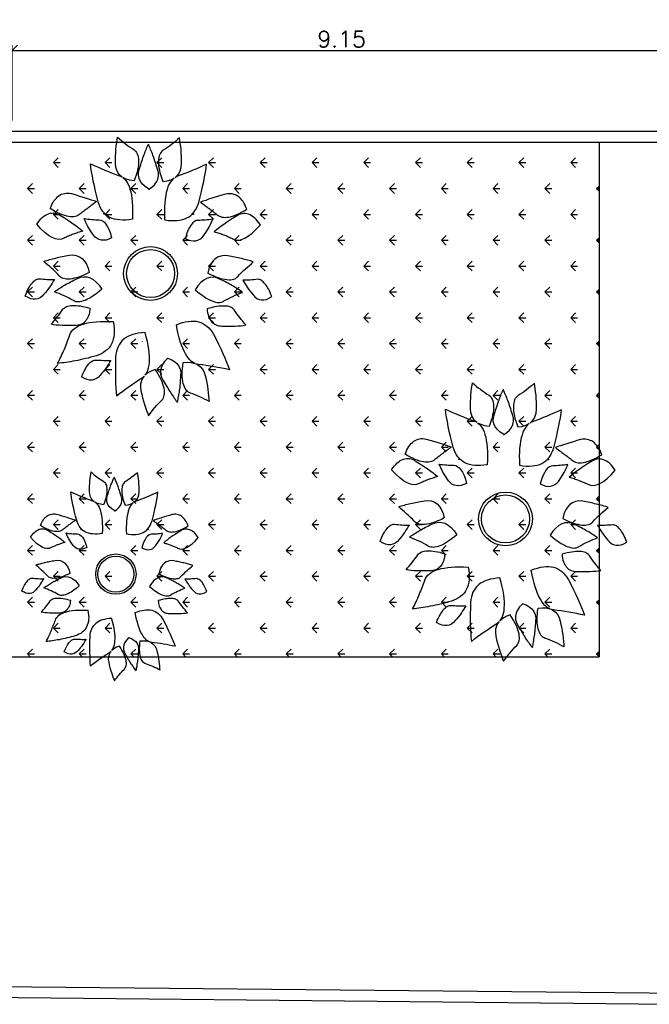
# Model space of a CAD drawing. Header units: millimetres. Extents: x 26 to 1362, y 24 to 358.
# Tile 36 of 256: x 134 to 143, y 296 to 310. Entities that reach past the tile are written whole.
import ezdxf

# ---------------------------------------------------------------- set-up
doc = ezdxf.new("R2010")
doc.units = ezdxf.units.MM
for name, color, linetype in [('ARQ-5-VEGETAÇÃO', 1, 'Continuous'), ('ARQ-ALVENARIA', 4, 'Continuous'), ('ARQ-COTAS', 30, 'Continuous'), ('ARQ-ESQ-01', 1, 'Continuous'), ('ARQ-HACHURA', 252, 'Continuous')]:
    doc.layers.add(name, color=color, linetype=linetype)
doc.styles.add('ROMANS', font='romans.shx')
doc.dimstyles.new('1-150', dxfattribs={"dimscale": 1.5, "dimtxt": 0.15, "dimasz": 0.1, "dimexe": 0.05, "dimexo": 0.1, "dimgap": 0.03, "dimtad": 1, "dimzin": 5, "dimdsep": 46, "dimtxsty": 'ROMANS', "dimblk": 'OBLIQUE', "dimcen": 0, "dimdle": 0.05, "dimclrd": 256, "dimclre": 256, "dimclrt": 2, "dimadec": 0, "dimazin": 0, "dimtfac": 1, "dimtofl": 0, "dimtmove": 2, "dimatfit": 3, "dimfxl": 0.04, "dimtolj": 1, "dimtzin": 1, "dimarcsym": 0})

# ---------------------------------------------------------------- blocks, each defined once
blk = doc.blocks.new('ARVORE')
at = {"layer": 'ARQ-5-VEGETAÇÃO', "linetype": 'Continuous'}
for p, q in [((140.498, 16.408), (140.546, 16.415)), ((140.546, 16.415), (140.555, 16.352)), ((140.526, 13.298), (140.535, 13.361)), ((140.477, 13.305), (140.526, 13.298))]:
    blk.add_line(p, q, dxfattribs=at)
for points in [[(143.402, 19.136), (143.331, 19.108), (143.259, 19.081), (143.197, 19.052), (143.138, 19.02), (143.084, 18.99), (143.036, 18.96), (142.994, 18.931), (142.955, 18.899), (142.919, 18.865), (142.888, 18.838), (142.864, 18.805), (142.842, 18.776), (142.826, 18.742), (142.813, 18.711), (142.803, 18.684), (142.801, 18.654), (142.811, 18.586), (142.818, 18.515), (142.822, 18.446), (142.828, 18.38), (142.832, 18.311), (142.832, 18.245), (142.832, 18.184), (142.829, 18.126), (142.888, 18.163), (142.952, 18.201), (143.013, 18.241), (143.079, 18.282), (143.142, 18.326), (143.208, 18.373), (143.276, 18.429), (143.343, 18.485), (143.412, 18.549), (143.466, 18.621), (143.502, 18.695), (143.517, 18.775), (143.517, 18.857), (143.498, 18.947), (143.46, 19.037), (143.402, 19.136)], [(140.91, 18.739), (140.91, 18.739), (140.844, 18.692), (140.781, 18.643), (140.725, 18.594), (140.677, 18.544), (140.632, 18.492), (140.596, 18.437), (140.566, 18.384), (140.545, 18.329), (140.529, 18.274), (140.519, 18.221), (140.518, 18.166), (140.523, 18.111), (140.537, 18.055), (140.556, 18), (140.584, 17.943), (140.621, 17.891), (140.692, 17.776), (140.759, 17.67), (140.828, 17.566), (140.894, 17.471), (140.956, 17.379), (141.02, 17.295), (141.086, 17.215), (141.152, 17.14), (141.163, 17.182), (141.175, 17.224), (141.189, 17.264), (141.201, 17.306), (141.216, 17.346), (141.227, 17.388), (141.242, 17.428), (141.256, 17.467), (141.271, 17.507), (141.286, 17.547), (141.306, 17.587), (141.321, 17.627), (141.339, 17.664), (141.356, 17.707), (141.374, 17.745), (141.394, 17.785), (141.428, 17.877), (141.437, 17.976), (141.416, 18.083), (141.368, 18.201), (141.295, 18.327), (141.195, 18.458), (141.066, 18.596), (140.91, 18.739)], [(142.588, 16.916), (142.635, 17.012), (142.674, 17.105), (142.711, 17.194), (142.743, 17.277), (142.769, 17.358), (142.787, 17.436), (142.802, 17.511), (142.813, 17.579), (142.816, 17.643), (142.816, 17.704), (142.809, 17.755), (142.796, 17.805), (142.781, 17.852), (142.758, 17.89), (142.733, 17.924), (142.7, 17.954), (142.63, 18.017), (142.565, 18.086), (142.498, 18.152), (142.439, 18.221), (142.378, 18.288), (142.319, 18.358), (142.26, 18.428), (142.198, 18.494), (142.182, 18.446), (142.165, 18.397), (142.152, 18.346), (142.139, 18.295), (142.124, 18.241), (142.111, 18.19), (142.095, 18.135), (142.083, 18.079), (142.07, 18.022), (142.058, 17.965), (142.046, 17.908), (142.034, 17.852), (142.022, 17.789), (142.01, 17.733), (141.998, 17.67), (141.987, 17.608), (141.976, 17.479), (141.995, 17.363), (142.036, 17.256), (142.102, 17.16), (142.188, 17.08), (142.299, 17.012), (142.435, 16.955), (142.588, 16.916)], [(140.368, 18.269), (140.368, 18.269), (140.294, 18.238), (140.226, 18.209), (140.164, 18.174), (140.102, 18.139), (140.05, 18.097), (140.004, 18.056), (139.961, 18.012), (139.923, 17.969), (139.892, 17.921), (139.87, 17.872), (139.852, 17.82), (139.836, 17.766), (139.829, 17.71), (139.829, 17.655), (139.834, 17.595), (139.845, 17.535), (139.881, 17.407), (139.918, 17.288), (139.952, 17.165), (139.989, 17.052), (140.024, 16.944), (140.059, 16.841), (140.089, 16.747), (140.119, 16.659), (140.148, 16.698), (140.178, 16.737), (140.205, 16.772), (140.234, 16.811), (140.261, 16.847), (140.29, 16.885), (140.317, 16.921), (140.344, 16.957), (140.37, 16.992), (140.397, 17.028), (140.424, 17.064), (140.451, 17.099), (140.478, 17.135), (140.505, 17.171), (140.532, 17.206), (140.558, 17.242), (140.585, 17.277), (140.609, 17.316), (140.626, 17.358), (140.64, 17.404), (140.647, 17.454), (140.651, 17.512), (140.648, 17.57), (140.639, 17.633), (140.628, 17.698), (140.609, 17.767), (140.584, 17.842), (140.553, 17.922), (140.515, 18), (140.474, 18.087), (140.424, 18.176), (140.368, 18.269)], [(143.828, 16.89), (143.828, 16.89), (143.899, 16.898), (143.967, 16.907), (144.029, 16.922), (144.088, 16.939), (144.14, 16.96), (144.191, 16.988), (144.233, 17.017), (144.275, 17.046), (144.308, 17.082), (144.34, 17.119), (144.366, 17.16), (144.389, 17.204), (144.403, 17.249), (144.416, 17.3), (144.423, 17.351), (144.428, 17.403), (144.429, 17.519), (144.427, 17.638), (144.428, 17.748), (144.425, 17.858), (144.419, 17.958), (144.414, 18.059), (144.401, 18.15), (144.386, 18.237), (144.324, 18.182), (144.259, 18.13), (144.197, 18.075), (144.131, 18.028), (144.066, 17.975), (143.998, 17.925), (143.932, 17.878), (143.864, 17.828), (143.836, 17.804), (143.808, 17.774), (143.787, 17.739), (143.766, 17.699), (143.752, 17.659), (143.739, 17.608), (143.734, 17.555), (143.731, 17.497), (143.731, 17.436), (143.732, 17.369), (143.739, 17.298), (143.749, 17.224), (143.763, 17.148), (143.78, 17.063), (143.804, 16.98), (143.828, 16.89)], [(143.168, 16.479), (143.237, 16.558), (143.299, 16.639), (143.355, 16.714), (143.405, 16.788), (143.453, 16.858), (143.492, 16.93), (143.526, 16.996), (143.555, 17.061), (143.575, 17.121), (143.593, 17.179), (143.602, 17.238), (143.61, 17.288), (143.606, 17.337), (143.6, 17.383), (143.585, 17.424), (143.565, 17.464), (143.52, 17.539), (143.477, 17.617), (143.433, 17.701), (143.395, 17.785), (143.357, 17.87), (143.319, 17.954), (143.287, 18.039), (143.258, 18.122), (143.229, 18.083), (143.199, 18.044), (143.171, 18), (143.142, 17.955), (143.114, 17.911), (143.083, 17.863), (143.052, 17.815), (143.027, 17.768), (142.997, 17.715), (142.969, 17.665), (142.941, 17.614), (142.911, 17.561), (142.884, 17.505), (142.857, 17.455), (142.83, 17.399), (142.803, 17.343), (142.753, 17.223), (142.733, 17.101), (142.74, 16.99), (142.773, 16.878), (142.831, 16.774), (142.917, 16.673), (143.03, 16.573), (143.168, 16.479)], [(145.739, 16.504), (145.768, 16.569), (145.838, 16.659), (145.925, 16.729), (146.026, 16.787), (146.147, 16.823), (146.268, 16.853), (146.393, 16.88), (146.515, 16.899), (146.631, 16.918), (146.743, 16.93), (146.854, 16.942), (146.957, 16.95), (147.048, 16.958), (147.003, 16.879), (146.963, 16.801), (146.921, 16.72), (146.885, 16.639), (146.846, 16.556), (146.815, 16.475), (146.781, 16.392), (146.754, 16.309), (146.734, 16.267), (146.706, 16.227), (146.675, 16.19), (146.637, 16.158), (146.59, 16.129), (146.538, 16.104), (146.482, 16.082), (146.418, 16.062), (146.347, 16.048), (146.273, 16.036), (146.187, 16.029), (146.101, 16.027), (146.009, 16.026), (145.911, 16.035), (145.806, 16.043), (145.696, 16.057), (145.696, 16.057), (145.683, 16.206), (145.692, 16.342), (145.722, 16.465), (145.695, 16.408), (145.654, 16.353), (145.604, 16.294), (145.542, 16.24), (145.472, 16.188), (145.387, 16.138), (145.299, 16.09), (145.196, 16.044), (145.085, 16), (144.964, 15.959), (144.832, 15.922), (144.694, 15.884), (144.541, 15.855), (144.383, 15.824), (144.383, 15.824), (144.339, 15.936), (144.307, 16.042), (144.281, 16.144), (144.264, 16.243), (144.254, 16.337), (144.255, 16.426), (144.259, 16.513), (144.275, 16.595), (144.301, 16.675), (144.335, 16.747), (144.378, 16.816), (144.424, 16.883), (144.482, 16.946), (144.552, 17.004), (144.628, 17.062), (144.713, 17.112), (144.887, 17.204), (145.058, 17.287), (145.221, 17.367), (145.379, 17.441), (145.535, 17.505), (145.679, 17.569), (145.816, 17.624), (145.944, 17.669), (145.915, 17.534), (145.889, 17.402), (145.863, 17.265), (145.84, 17.131), (145.819, 16.994), (145.796, 16.86), (145.778, 16.726), (145.761, 16.592), (145.749, 16.528), (145.739, 16.504)], [(139.264, 15.78), (139.221, 15.838), (139.133, 15.909), (139.033, 15.959), (138.921, 15.992), (138.795, 16.001), (138.671, 16.004), (138.543, 16.003), (138.42, 15.994), (138.302, 15.987), (138.191, 15.974), (138.08, 15.961), (137.978, 15.947), (137.887, 15.934), (137.948, 15.867), (138.004, 15.8), (138.063, 15.73), (138.117, 15.659), (138.173, 15.586), (138.221, 15.515), (138.272, 15.441), (138.317, 15.366), (138.345, 15.33), (138.382, 15.297), (138.421, 15.268), (138.464, 15.245), (138.516, 15.226), (138.573, 15.214), (138.632, 15.205), (138.7, 15.2), (138.772, 15.201), (138.846, 15.206), (138.932, 15.218), (139.016, 15.236), (139.106, 15.254), (139.2, 15.285), (139.3, 15.316), (139.405, 15.354), (139.405, 15.354), (139.384, 15.501), (139.345, 15.632), (139.289, 15.746), (139.328, 15.696), (139.38, 15.652), (139.442, 15.605), (139.514, 15.566), (139.594, 15.531), (139.688, 15.501), (139.785, 15.474), (139.895, 15.452), (140.013, 15.433), (140.14, 15.419), (140.277, 15.413), (140.42, 15.407), (140.575, 15.411), (140.737, 15.416), (140.737, 15.416), (140.755, 15.535), (140.762, 15.646), (140.765, 15.751), (140.76, 15.851), (140.749, 15.945), (140.728, 16.032), (140.705, 16.116), (140.671, 16.192), (140.629, 16.264), (140.58, 16.327), (140.522, 16.385), (140.462, 16.441), (140.392, 16.489), (140.311, 16.529), (140.224, 16.569), (140.13, 16.6), (139.941, 16.651), (139.755, 16.695), (139.578, 16.736), (139.408, 16.773), (139.242, 16.802), (139.087, 16.832), (138.942, 16.855), (138.806, 16.871), (138.864, 16.746), (138.919, 16.623), (138.975, 16.495), (139.027, 16.369), (139.078, 16.24), (139.13, 16.114), (139.177, 15.988), (139.223, 15.861), (139.249, 15.801), (139.264, 15.78)], [(141.386, 16.136), (141.386, 16.136), (141.43, 16.235), (141.457, 16.326), (141.468, 16.414), (141.463, 16.494), (141.443, 16.57), (141.407, 16.643), (141.358, 16.706), (141.295, 16.763), (141.141, 16.869), (140.992, 16.961), (140.845, 17.036), (140.715, 17.093), (140.725, 17.025), (140.731, 16.959), (140.738, 16.888), (140.745, 16.822), (140.748, 16.759), (140.751, 16.696), (140.757, 16.635), (140.756, 16.58), (140.765, 16.512), (140.794, 16.45), (140.84, 16.39), (140.909, 16.333), (140.998, 16.276), (141.107, 16.224), (141.235, 16.179), (141.386, 16.136)], [(145.537, 15.511), (145.586, 15.645), (145.652, 15.754), (145.728, 15.844), (145.817, 15.912), (145.92, 15.958), (146.033, 15.979), (146.16, 15.972), (146.23, 15.966), (146.294, 15.96), (146.36, 15.957), (146.424, 15.951), (146.485, 15.941), (146.546, 15.938), (146.604, 15.931), (146.662, 15.925), (146.718, 15.915), (146.773, 15.905), (146.826, 15.898), (146.878, 15.891), (146.928, 15.88), (146.974, 15.873), (147.018, 15.862), (147.062, 15.851)], [(145.544, 15.531), (145.557, 15.515), (145.659, 15.416), (145.765, 15.346), (145.872, 15.297), (145.982, 15.275), (146.095, 15.277), (146.206, 15.307), (146.318, 15.368), (146.378, 15.403), (146.433, 15.436), (146.492, 15.468), (146.547, 15.501), (146.598, 15.536), (146.651, 15.565), (146.701, 15.596), (146.75, 15.627), (146.796, 15.66), (146.842, 15.693), (146.886, 15.722), (146.93, 15.751), (146.971, 15.781), (147.01, 15.808), (147.045, 15.837), (147.08, 15.866)], [(146.167, 14.707), (146.221, 14.66), (146.323, 14.61), (146.431, 14.583), (146.548, 14.575), (146.672, 14.595), (146.795, 14.62), (146.919, 14.648), (147.037, 14.684), (147.15, 14.718), (147.256, 14.755), (147.361, 14.792), (147.458, 14.828), (147.544, 14.861), (147.469, 14.912), (147.4, 14.965), (147.327, 15.021), (147.259, 15.078), (147.188, 15.137), (147.125, 15.196), (147.059, 15.257), (146.999, 15.32), (146.963, 15.349), (146.92, 15.373), (146.876, 15.393), (146.828, 15.405), (146.774, 15.412), (146.715, 15.412), (146.656, 15.407), (146.589, 15.397), (146.519, 15.38), (146.447, 15.359), (146.367, 15.328), (146.288, 15.293), (146.204, 15.255), (146.119, 15.204), (146.029, 15.151), (145.935, 15.091), (145.935, 15.091), (145.988, 14.952), (146.054, 14.833), (146.135, 14.734), (146.086, 14.774), (146.025, 14.806), (145.954, 14.838), (145.876, 14.86), (145.79, 14.877), (145.691, 14.885), (145.591, 14.89), (145.479, 14.888), (145.359, 14.879), (145.233, 14.865), (145.098, 14.841), (144.957, 14.816), (144.806, 14.777), (144.65, 14.736), (144.65, 14.736), (144.658, 14.617), (144.676, 14.507), (144.696, 14.404), (144.723, 14.307), (144.754, 14.218), (144.794, 14.138), (144.835, 14.061), (144.885, 13.994), (144.942, 13.933), (145.004, 13.883), (145.073, 13.838), (145.144, 13.798), (145.223, 13.766), (145.311, 13.745), (145.404, 13.725), (145.503, 13.716), (145.699, 13.708), (145.89, 13.706), (146.071, 13.705), (146.245, 13.706), (146.414, 13.715), (146.572, 13.719), (146.718, 13.729), (146.854, 13.744), (146.77, 13.853), (146.689, 13.96), (146.606, 14.073), (146.527, 14.184), (146.45, 14.299), (146.371, 14.41), (146.298, 14.523), (146.224, 14.637), (146.186, 14.689), (146.167, 14.707)], [(139.68, 14.857), (139.603, 14.976), (139.515, 15.068), (139.421, 15.139), (139.318, 15.185), (139.208, 15.207), (139.093, 15.203), (138.971, 15.168), (138.904, 15.147), (138.843, 15.127), (138.779, 15.109), (138.718, 15.089), (138.66, 15.067), (138.602, 15.05), (138.547, 15.031), (138.491, 15.011), (138.44, 14.989), (138.388, 14.968), (138.338, 14.949), (138.289, 14.931), (138.242, 14.909), (138.198, 14.892), (138.158, 14.872), (138.117, 14.851)], [(139.669, 14.874), (139.66, 14.856), (139.582, 14.737), (139.494, 14.645), (139.4, 14.574), (139.298, 14.528), (139.188, 14.505), (139.073, 14.51), (138.95, 14.545), (138.884, 14.566), (138.823, 14.586), (138.759, 14.603), (138.698, 14.624), (138.64, 14.646), (138.582, 14.663), (138.526, 14.682), (138.471, 14.702), (138.419, 14.724), (138.367, 14.745), (138.318, 14.764), (138.268, 14.782), (138.222, 14.803), (138.178, 14.821), (138.138, 14.841), (138.097, 14.862)], [(139.244, 13.933), (139.201, 13.875), (139.112, 13.804), (139.013, 13.754), (138.901, 13.72), (138.775, 13.712), (138.65, 13.709), (138.523, 13.71), (138.4, 13.719), (138.282, 13.726), (138.171, 13.739), (138.06, 13.752), (137.957, 13.766), (137.867, 13.779), (137.928, 13.846), (137.984, 13.913), (138.043, 13.983), (138.096, 14.054), (138.153, 14.127), (138.201, 14.198), (138.252, 14.272), (138.297, 14.347), (138.325, 14.383), (138.362, 14.416), (138.4, 14.445), (138.444, 14.468), (138.496, 14.487), (138.553, 14.499), (138.612, 14.508), (138.679, 14.513), (138.752, 14.512), (138.826, 14.507), (138.911, 14.495), (138.996, 14.477), (139.086, 14.459), (139.18, 14.428), (139.28, 14.397), (139.384, 14.359), (139.384, 14.359), (139.364, 14.211), (139.325, 14.081), (139.269, 13.967), (139.307, 14.017), (139.36, 14.061), (139.422, 14.108), (139.494, 14.147), (139.574, 14.182), (139.668, 14.212), (139.764, 14.239), (139.875, 14.261), (139.993, 14.279), (140.12, 14.293), (140.257, 14.3), (140.399, 14.306), (140.555, 14.302), (140.716, 14.296), (140.716, 14.296), (140.735, 14.178), (140.742, 14.067), (140.745, 13.962), (140.739, 13.862), (140.729, 13.768), (140.708, 13.681), (140.685, 13.597), (140.651, 13.521), (140.609, 13.449), (140.56, 13.386), (140.502, 13.328), (140.442, 13.272), (140.372, 13.224), (140.291, 13.183), (140.204, 13.144), (140.11, 13.113), (139.92, 13.062), (139.735, 13.018), (139.558, 12.977), (139.388, 12.94), (139.221, 12.911), (139.067, 12.881), (138.922, 12.858), (138.786, 12.842), (138.844, 12.967), (138.899, 13.089), (138.955, 13.218), (139.007, 13.344), (139.057, 13.473), (139.11, 13.598), (139.156, 13.725), (139.203, 13.852), (139.229, 13.912), (139.244, 13.933)], [(144.967, 14.635), (144.97, 14.639)], [(141.365, 13.577), (141.365, 13.577), (141.409, 13.478), (141.437, 13.387), (141.448, 13.299), (141.442, 13.219), (141.423, 13.143), (141.387, 13.07), (141.337, 13.007), (141.274, 12.95), (141.12, 12.844), (140.971, 12.752), (140.825, 12.677), (140.695, 12.62), (140.705, 12.688), (140.711, 12.754), (140.718, 12.825), (140.724, 12.891), (140.728, 12.954), (140.731, 13.017), (140.736, 13.077), (140.735, 13.133), (140.745, 13.201), (140.774, 13.263), (140.82, 13.323), (140.889, 13.38), (140.978, 13.437), (141.087, 13.489), (141.215, 13.534), (141.365, 13.577)], [(144.271, 13.629), (144.271, 13.629), (144.387, 13.65), (144.499, 13.663), (144.607, 13.669), (144.705, 13.666), (144.799, 13.656), (144.886, 13.635), (144.969, 13.606), (145.045, 13.572), (145.115, 13.534), (145.181, 13.487), (145.239, 13.429), (145.291, 13.367), (145.343, 13.299), (145.387, 13.22), (145.424, 13.137), (145.455, 13.048), (145.482, 12.952), (145.509, 12.855), (145.536, 12.759), (145.558, 12.669), (145.58, 12.579), (145.599, 12.487), (145.619, 12.4), (145.636, 12.316), (145.65, 12.23), (145.665, 12.15), (145.676, 12.067), (145.689, 11.99), (145.699, 11.917), (145.709, 11.843), (145.718, 11.769), (145.726, 11.699), (145.664, 11.733), (145.605, 11.765), (145.542, 11.794), (145.48, 11.823), (145.417, 11.852), (145.355, 11.881), (145.295, 11.907), (145.232, 11.936), (145.169, 11.959), (145.109, 11.985), (145.045, 12.008), (144.982, 12.032), (144.919, 12.055), (144.859, 12.081), (144.795, 12.104), (144.732, 12.128), (144.669, 12.151), (144.61, 12.188), (144.556, 12.234), (144.506, 12.287), (144.462, 12.351), (144.42, 12.421), (144.383, 12.504), (144.355, 12.595), (144.325, 12.695), (144.306, 12.802), (144.288, 12.92), (144.276, 13.043), (144.266, 13.178), (144.266, 13.32), (144.264, 13.471), (144.271, 13.629)], [(146.194, 12.533), (146.122, 12.561), (146.057, 12.593), (145.995, 12.622), (145.935, 12.654), (145.882, 12.684), (145.834, 12.714), (145.789, 12.747), (145.75, 12.778), (145.717, 12.809), (145.684, 12.84), (145.659, 12.872), (145.64, 12.904), (145.624, 12.932), (145.614, 12.965), (145.607, 12.995), (145.609, 13.027), (145.612, 13.09), (145.612, 13.157), (145.616, 13.226), (145.619, 13.289), (145.623, 13.358), (145.621, 13.422), (145.621, 13.488), (145.618, 13.547), (145.674, 13.513), (145.736, 13.478), (145.797, 13.438), (145.863, 13.396), (145.929, 13.349), (146, 13.296), (146.067, 13.24), (146.131, 13.182), (146.2, 13.117), (146.252, 13.049), (146.288, 12.975), (146.306, 12.897), (146.305, 12.81), (146.287, 12.726), (146.251, 12.633), (146.194, 12.533)], [(140.347, 11.444), (140.347, 11.444), (140.274, 11.474), (140.205, 11.504), (140.144, 11.539), (140.082, 11.574), (140.03, 11.616), (139.984, 11.657), (139.94, 11.701), (139.903, 11.744), (139.872, 11.792), (139.85, 11.841), (139.831, 11.893), (139.816, 11.947), (139.809, 12.003), (139.808, 12.058), (139.814, 12.118), (139.825, 12.177), (139.86, 12.306), (139.897, 12.425), (139.932, 12.547), (139.968, 12.661), (140.004, 12.769), (140.038, 12.871), (140.069, 12.966), (140.099, 13.054), (140.128, 13.015), (140.157, 12.976), (140.184, 12.941), (140.214, 12.902), (140.24, 12.866), (140.27, 12.827), (140.296, 12.792), (140.323, 12.756), (140.35, 12.721), (140.377, 12.685), (140.404, 12.649), (140.431, 12.614), (140.458, 12.578), (140.484, 12.542), (140.511, 12.507), (140.538, 12.471), (140.565, 12.435), (140.589, 12.397), (140.606, 12.354), (140.62, 12.309), (140.627, 12.259), (140.63, 12.2), (140.628, 12.143), (140.619, 12.08), (140.607, 12.015), (140.589, 11.946), (140.564, 11.871), (140.532, 11.791), (140.495, 11.713), (140.454, 11.626), (140.404, 11.537), (140.347, 11.444)], [(143.147, 13.234), (143.217, 13.155), (143.278, 13.073), (143.334, 12.999), (143.385, 12.925), (143.433, 12.855), (143.472, 12.783), (143.506, 12.717), (143.535, 12.652), (143.555, 12.592), (143.573, 12.534), (143.582, 12.475), (143.589, 12.424), (143.586, 12.376), (143.579, 12.33), (143.565, 12.289), (143.544, 12.248), (143.499, 12.174), (143.456, 12.096), (143.413, 12.012), (143.375, 11.928), (143.337, 11.843), (143.299, 11.759), (143.267, 11.673), (143.238, 11.591), (143.208, 11.63), (143.179, 11.668), (143.151, 11.713), (143.122, 11.758), (143.094, 11.802), (143.063, 11.85), (143.032, 11.898), (143.007, 11.945), (142.976, 11.998), (142.949, 12.048), (142.921, 12.098), (142.891, 12.152), (142.864, 12.208), (142.836, 12.258), (142.809, 12.314), (142.783, 12.37), (142.733, 12.49), (142.712, 12.611), (142.719, 12.723), (142.752, 12.835), (142.811, 12.939), (142.897, 13.04), (143.01, 13.14), (143.147, 13.234)], [(142.567, 12.797), (142.615, 12.7), (142.654, 12.608), (142.691, 12.519), (142.722, 12.436), (142.749, 12.354), (142.767, 12.277), (142.782, 12.202), (142.793, 12.134), (142.795, 12.07), (142.796, 12.009), (142.788, 11.958), (142.775, 11.908), (142.76, 11.861), (142.738, 11.823), (142.713, 11.789), (142.679, 11.759), (142.61, 11.696), (142.545, 11.627), (142.478, 11.561), (142.419, 11.492), (142.357, 11.425), (142.298, 11.355), (142.239, 11.285), (142.178, 11.219), (142.161, 11.267), (142.145, 11.316), (142.132, 11.367), (142.119, 11.418), (142.103, 11.472), (142.09, 11.523), (142.075, 11.577), (142.062, 11.634), (142.05, 11.691), (142.038, 11.748), (142.025, 11.804), (142.013, 11.861), (142.002, 11.924), (141.989, 11.98), (141.978, 12.043), (141.966, 12.105), (141.956, 12.234), (141.975, 12.35), (142.016, 12.457), (142.081, 12.552), (142.168, 12.633), (142.279, 12.701), (142.414, 12.758), (142.567, 12.797)], [(143.808, 12.822), (143.808, 12.822), (143.879, 12.815), (143.947, 12.806), (144.009, 12.791), (144.067, 12.774), (144.119, 12.753), (144.17, 12.725), (144.213, 12.696), (144.255, 12.667), (144.287, 12.63), (144.32, 12.594), (144.346, 12.553), (144.369, 12.509), (144.383, 12.464), (144.396, 12.413), (144.403, 12.362), (144.407, 12.31), (144.408, 12.194), (144.406, 12.075), (144.408, 11.965), (144.404, 11.855), (144.399, 11.755), (144.393, 11.654), (144.381, 11.563), (144.365, 11.476), (144.304, 11.531), (144.239, 11.583), (144.177, 11.638), (144.111, 11.685), (144.046, 11.738), (143.978, 11.788), (143.912, 11.835), (143.844, 11.885), (143.815, 11.909), (143.788, 11.939), (143.766, 11.974), (143.746, 12.014), (143.731, 12.054), (143.718, 12.105), (143.714, 12.158), (143.711, 12.216), (143.711, 12.277), (143.711, 12.344), (143.719, 12.415), (143.729, 12.489), (143.742, 12.565), (143.76, 12.65), (143.784, 12.733), (143.808, 12.822)], [(140.889, 10.974), (140.889, 10.974), (140.824, 11.021), (140.761, 11.07), (140.704, 11.119), (140.656, 11.169), (140.612, 11.221), (140.576, 11.276), (140.546, 11.329), (140.524, 11.384), (140.509, 11.438), (140.499, 11.492), (140.498, 11.547), (140.503, 11.601), (140.516, 11.657), (140.536, 11.713), (140.564, 11.77), (140.6, 11.822), (140.672, 11.937), (140.739, 12.043), (140.808, 12.147), (140.874, 12.241), (140.936, 12.334), (141, 12.418), (141.066, 12.498), (141.132, 12.573), (141.143, 12.531), (141.154, 12.489), (141.169, 12.449), (141.181, 12.407), (141.195, 12.367), (141.207, 12.325), (141.221, 12.285), (141.236, 12.246), (141.251, 12.206), (141.265, 12.166), (141.286, 12.126), (141.301, 12.086), (141.318, 12.049), (141.336, 12.006), (141.354, 11.968), (141.374, 11.928), (141.407, 11.836), (141.417, 11.737), (141.396, 11.629), (141.347, 11.512), (141.275, 11.386), (141.175, 11.255), (141.046, 11.117), (140.889, 10.974)], [(143.382, 10.577), (143.311, 10.605), (143.239, 10.632), (143.177, 10.661), (143.117, 10.693), (143.064, 10.723), (143.016, 10.753), (142.974, 10.782), (142.934, 10.814), (142.899, 10.848), (142.868, 10.875), (142.844, 10.908), (142.822, 10.937), (142.806, 10.971), (142.793, 11.002), (142.782, 11.029), (142.781, 11.058), (142.79, 11.127), (142.797, 11.198), (142.801, 11.267), (142.808, 11.333), (142.812, 11.402), (142.812, 11.468), (142.812, 11.529), (142.809, 11.587), (142.867, 11.55), (142.931, 11.512), (142.992, 11.472), (143.059, 11.431), (143.122, 11.387), (143.188, 11.34), (143.256, 11.284), (143.323, 11.228), (143.392, 11.164), (143.446, 11.092), (143.482, 11.018), (143.496, 10.938), (143.497, 10.856), (143.478, 10.766), (143.439, 10.676), (143.382, 10.577)]]:
    blk.add_lwpolyline(points, dxfattribs=at)
for radius in [0.934, 0.834]:
    blk.add_circle((142.602, 14.927), radius, dxfattribs=at)
blk = doc.blocks.new('_Oblique')
at = {"color": 0, "linetype": 'ByBlock', "lineweight": -2}
blk.add_line((-0.5, -0.5), (0.5, 0.5), dxfattribs=at)
blk = doc.blocks.new('*D24')
at = {"layer": 'ARQ-COTAS', "lineweight": -2, "transparency": 16777216}
for p, q in [((151.256, 309.891), (106.186, 309.891)), ((106.261, 308.315), (106.261, 309.966)), ((151.181, 308.315), (151.181, 309.966))]:
    blk.add_line(p, q, dxfattribs=at)
at = {"layer": 'DEFPOINTS', "color": 0, "transparency": 16777216}
for p in [(106.261, 309.891), (106.261, 308.165), (151.181, 308.165)]:
    blk.add_point(p, dxfattribs=at)
at = {"layer": 'ARQ-COTAS', "lineweight": -2, "transparency": 16777216, "xscale": 0.15, "yscale": 0.15, "zscale": 0.15, "rotation": 180}
blk.add_blockref('_Oblique', (106.261, 309.891), dxfattribs=at)
at = {"layer": 'ARQ-COTAS', "lineweight": -2, "transparency": 16777216, "xscale": 0.15, "yscale": 0.15, "zscale": 0.15}
blk.add_blockref('_Oblique', (151.181, 309.891), dxfattribs=at)
at = {"layer": 'ARQ-COTAS', "color": 2, "transparency": 16777216, "insert": (128.721, 310.048), "char_height": 0.225, "attachment_point": 5, "style": 'ROMANS'}
blk.add_mtext('\\A1;44.92', dxfattribs=at)
blk = doc.blocks.new('*D36')
at = {"layer": 'ARQ-COTAS', "lineweight": -2, "transparency": 16777216}
for p, q in [((134.171, 308.315), (134.171, 309.364)), ((143.321, 308.315), (143.321, 309.364)), ((134.096, 309.289), (143.396, 309.289))]:
    blk.add_line(p, q, dxfattribs=at)
at = {"layer": 'DEFPOINTS', "color": 0, "transparency": 16777216}
for p in [(143.321, 309.289), (134.171, 308.165), (143.321, 308.165)]:
    blk.add_point(p, dxfattribs=at)
at = {"layer": 'ARQ-COTAS', "lineweight": -2, "transparency": 16777216, "xscale": 0.15, "yscale": 0.15, "zscale": 0.15, "rotation": 180}
blk.add_blockref('_Oblique', (134.171, 309.289), dxfattribs=at)
at = {"layer": 'ARQ-COTAS', "lineweight": -2, "transparency": 16777216, "xscale": 0.15, "yscale": 0.15, "zscale": 0.15}
blk.add_blockref('_Oblique', (143.321, 309.289), dxfattribs=at)
at = {"layer": 'ARQ-COTAS', "color": 2, "transparency": 16777216, "insert": (138.746, 309.446), "char_height": 0.225, "attachment_point": 5, "style": 'ROMANS'}
blk.add_mtext('\\A1;9.15', dxfattribs=at)

msp = doc.modelspace()

# ---------------------------------------------------------------- hatches: boundary and pattern name
at = {"layer": 'ARQ-HACHURA'}
h = msp.add_hatch(dxfattribs=at)
h.set_pattern_fill('GRASS', color=3, scale=0.02, angle=-90)
h.set_pattern_definition([(360, (90.9199, 529.72103), (0.35921024, 0.35921024), [0.09525, -0.6231705]), (315, (90.9199, 529.72103), (0.3592102, 0.3592102), [0.09525, -0.41275]), (45, (90.9199, 529.72103), (-0.3592102, 0.3592102), [0.09525, -0.41275])])
h.paths.add_polyline_path([(142.321, 300.8652), (142.321, 308.0152), (134.171, 308.0152), (134.171, 307.1702), (134.171, 306.3702), (134.171, 305.3752), (134.171, 300.8652)])

# ---------------------------------------------------------------- linework, layer by layer
at = {"layer": 'ARQ-ALVENARIA'}
msp.add_line((106.261, 308.1652), (151.181, 308.1652), dxfattribs=at)
for points in [[(134.171, 308.0152), (143.321, 308.0152)], [(130.6226, 296.3152), (143.971, 296.1853)], [(130.621, 296.1652), (143.321, 296.0352)]]:
    msp.add_lwpolyline(points, dxfattribs=at)
at = {"layer": 'ARQ-ESQ-01'}
for points in [[(142.321, 308.0152), (142.321, 300.8652)], [(134.171, 300.8652), (142.321, 300.8652)]]:
    msp.add_lwpolyline(points, dxfattribs=at)

# ---------------------------------------------------------------- block references
at = {"layer": 'ARQ-HACHURA', "color": 3, "rotation": 270}
for p, xscale, yscale, zscale in [((130.1225, 363.2295), 0.4, 0.4, 0.4), ((135.0513, 359.8193), 0.4, 0.4, 0.4), ((131.1335, 344.7924), 0.3, 0.3, 0.3)]:
    msp.add_blockref('ARVORE', p, dxfattribs=dict(at, xscale=xscale, yscale=yscale, zscale=zscale))

# ---------------------------------------------------------------- dimensions: what is measured, and where the dimension line sits
at = {"layer": 'ARQ-COTAS'}
for base, p1, p2, picture, middle in [((106.261, 309.8905), (151.181, 308.1652), (106.261, 308.1652), '*D24', (128.721, 310.048)), ((143.321, 309.2889), (134.171, 308.1652), (143.321, 308.1652), '*D36', (138.746, 309.4464))]:
    dim = msp.add_linear_dim(base=base, p1=p1, p2=p2, dimstyle='1-150', dxfattribs=at)
    dim.commit()
    dim.dimension.update_dxf_attribs({"geometry": picture, "text_midpoint": middle})

doc.saveas('drawing.dxf')
